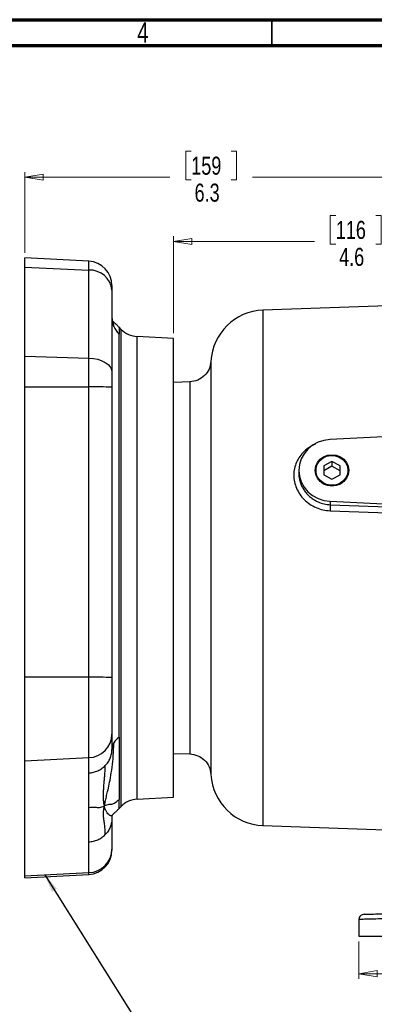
# Model space of a CAD drawing. Header units: inches. Extents: x 0.6 to 16.3, y 0.2 to 11.5.
# Tile 7 of 13: x 8.5 to 11.2, y 4 to 11.5. Entities that reach past the tile are written whole.
import ezdxf

# ---------------------------------------------------------------- set-up
doc = ezdxf.new("R2010")
doc.units = ezdxf.units.IN
doc.header["$MEASUREMENT"] = 0
doc.styles.add('SLDTEXTSTYLE0', font='TXT', dxfattribs={"width": 0.75})
doc.dimstyles.new('SLDDIMSTYLE1', dxfattribs={"dimtxt": 0.137795, "dimasz": 0.14, "dimexe": 0, "dimexo": 0.0625, "dimgap": 0.034449, "dimtad": 0, "dimdec": 1, "dimlfac": 1.5, "dimrnd": 1e-09, "dimzin": 12, "dimdsep": 46, "dimtxsty": 'SLDTEXTSTYLE0', "dimblk1": 'CLOSED', "dimblk2": 'CLOSED', "dimsah": 1, "dimcen": 0.09, "dimadec": 0, "dimazin": 3, "dimtfac": 1, "dimtdec": 1, "dimtofl": 0, "dimtmove": 0, "dimatfit": 3, "dimldrblk": 'CLOSED', "dimfxl": 0, "dimfrac": 2, "dimtolj": 1, "dimtzin": 12, "dimarcsym": 0})
doc.dimstyles.new('SLDDIMSTYLE5', dxfattribs={"dimtxt": 0.18, "dimasz": 0.14, "dimexe": 0, "dimexo": 0.0625, "dimgap": 0, "dimtad": 0, "dimtih": 1, "dimtoh": 1, "dimdec": 0, "dimrnd": 1e-09, "dimzin": 0, "dimdsep": 46, "dimtxsty": 'Standard', "dimsah": 1, "dimcen": 0.09, "dimadec": 0, "dimazin": 0, "dimtfac": 0.14, "dimtdec": 0, "dimtofl": 0, "dimtmove": 0, "dimatfit": 3, "dimfxl": 0, "dimfrac": 2, "dimtolj": 1, "dimtzin": 0, "dimarcsym": 0})

# ---------------------------------------------------------------- blocks, each defined once
blk = doc.blocks.new('_Closed')
at = {"color": 0, "linetype": 'ByBlock', "lineweight": -2}
for p, q in [((-1, 0.166667), (0, 0)), ((-1, 0.166667), (-1, -0.166667)), ((0, 0), (-1, -0.166667)), ((0, 0), (-1, 0))]:
    blk.add_line(p, q, dxfattribs=at)
blk = doc.blocks.new('_D_7')
at = {"color": 7, "linetype": 'Continuous', "lineweight": 0}
for p, q in [((9.8173, 10.4899), (9.7754, 10.4899)), ((9.7754, 10.4899), (9.7754, 10.2711)), ((10.1228, 10.4899), (10.1648, 10.4899)), ((10.1648, 10.4899), (10.1648, 10.2711)), ((8.5436, 9.7141), (8.5436, 10.3308)), ((12.7276, 10.2818), (12.7276, 10.3308)), ((8.5436, 10.2914), (9.6545, 10.2914)), ((9.7754, 10.2711), (9.8173, 10.2711)), ((10.1648, 10.2711), (10.1228, 10.2711)), ((12.7276, 10.2914), (10.2856, 10.2914))]:
    blk.add_line(p, q, dxfattribs=at)
at = {"color": 7, "linetype": 'Continuous', "lineweight": 18, "xscale": 0.14, "yscale": 0.14, "rotation": 180.0000000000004}
blk.add_blockref('_Closed', (8.5436, 10.2914), dxfattribs=at)
at = {"color": 7, "linetype": 'Continuous', "lineweight": 18, "xscale": 0.14, "yscale": 0.14}
blk.add_blockref('_Closed', (12.7276, 10.2914), dxfattribs=at)
at = {"color": 7, "linetype": 'Continuous', "lineweight": 18, "char_height": 0.1378, "attachment_point": 1, "style": 'SLDTEXTSTYLE0'}
for s, insert in [('159', (9.8173, 10.4487)), ('6.3', (9.8428, 10.2426))]:
    blk.add_mtext(s, dxfattribs=dict(at, insert=insert))
blk = doc.blocks.new('_D_8')
at = {"color": 7, "linetype": 'Continuous', "lineweight": 0}
for p, q in [((10.9237, 9.9988), (10.8817, 9.9988)), ((10.8817, 9.9988), (10.8817, 9.78)), ((11.2291, 9.9988), (11.2711, 9.9988)), ((11.2711, 9.9988), (11.2711, 9.78)), ((9.6823, 9.0981), (9.6823, 9.8397)), ((9.6823, 9.8003), (10.7609, 9.8003)), ((12.7276, 9.8003), (11.392, 9.8003)), ((10.8817, 9.78), (10.9237, 9.78)), ((11.2711, 9.78), (11.2291, 9.78))]:
    blk.add_line(p, q, dxfattribs=at)
at = {"color": 7, "linetype": 'Continuous', "lineweight": 18, "xscale": 0.14, "yscale": 0.14, "rotation": 180.0000000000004}
blk.add_blockref('_Closed', (9.6823, 9.8003), dxfattribs=at)
at = {"color": 7, "linetype": 'Continuous', "lineweight": 18, "xscale": 0.14, "yscale": 0.14}
blk.add_blockref('_Closed', (12.7276, 9.8003), dxfattribs=at)
at = {"color": 7, "linetype": 'Continuous', "lineweight": 18, "char_height": 0.1378, "attachment_point": 1, "style": 'SLDTEXTSTYLE0'}
for s, insert in [('116', (10.9237, 9.9577)), ('4.6', (10.9492, 9.7515))]:
    blk.add_mtext(s, dxfattribs=dict(at, insert=insert))
blk = doc.blocks.new('_D_11')
at = {"color": 7, "linetype": 'Continuous', "lineweight": 0}
for p, q in [((11.101, 4.4487), (11.101, 4.162)), ((14.3543, 4.4487), (14.3543, 4.162)), ((13.4197, 4.3999), (13.3777, 4.3999)), ((13.3777, 4.3999), (13.3777, 4.1811)), ((13.7252, 4.3999), (13.7672, 4.3999)), ((13.7672, 4.3999), (13.7672, 4.1811)), ((11.101, 4.2014), (13.2569, 4.2014)), ((13.3777, 4.1811), (13.4197, 4.1811)), ((13.7672, 4.1811), (13.7252, 4.1811)), ((14.3543, 4.2014), (13.888, 4.2014))]:
    blk.add_line(p, q, dxfattribs=at)
at = {"color": 7, "linetype": 'Continuous', "lineweight": 18, "xscale": 0.14, "yscale": 0.14, "rotation": 180.0000000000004}
blk.add_blockref('_Closed', (11.101, 4.2014, 0.6782), dxfattribs=at)
at = {"color": 7, "linetype": 'Continuous', "lineweight": 18, "xscale": 0.14, "yscale": 0.14}
blk.add_blockref('_Closed', (14.3543, 4.2014, 0.6782), dxfattribs=at)
at = {"color": 7, "linetype": 'Continuous', "lineweight": 18, "char_height": 0.1378, "attachment_point": 1, "style": 'SLDTEXTSTYLE0'}
for s, insert in [('124', (13.4197, 4.3587)), ('4.9', (13.4452, 4.1526))]:
    blk.add_mtext(s, dxfattribs=dict(at, insert=insert))

msp = doc.modelspace()

# ---------------------------------------------------------------- linework, layer by layer
at = {"color": 7, "linetype": 'Continuous', "lineweight": 70}
for p, q in [((0.5906, 11.4961), (16.3386, 11.4961)), ((0.7874, 11.2992), (16.1417, 11.2992))]:
    msp.add_line(p, q, dxfattribs=at)
at = {"color": 7, "linetype": 'Continuous', "lineweight": 35}
msp.add_line((10.4331, 11.2992), (10.4331, 11.4961), dxfattribs=at)
at = {"color": 7, "linetype": 'Continuous', "lineweight": 25}
for p, q in [((9.0334, 9.649), (8.5436, 9.6747)), ((8.5436, 9.6028), (8.5436, 9.6747)), ((8.5436, 9.6028), (9.0334, 9.5816)), ((8.5436, 8.9239), (8.5436, 9.6028)), ((9.0334, 8.909), (9.0334, 9.5816)), ((9.2103, 9.4626), (9.2103, 9.428)), ((12.7276, 9.3578), (10.3665, 9.2754)), ((9.2155, 9.1917), (9.2142, 9.1935)), ((9.2812, 9.1278), (9.2649, 9.144)), ((9.265, 6.009), (9.265, 9.0922)), ((9.6823, 9.0587), (9.4034, 9.0734)), ((9.6823, 8.5557), (9.6823, 9.0587)), ((8.5436, 8.9239), (9.0334, 8.909)), ((8.5436, 8.6877), (8.5436, 8.9239)), ((9.0334, 8.6876), (9.0334, 8.909)), ((8.5436, 8.6877), (9.0334, 8.6876)), ((8.5436, 6.4678), (8.5436, 8.6877)), ((9.0334, 6.4677), (9.0334, 8.6876)), ((9.2103, 8.6871), (9.2103, 6.4672)), ((9.8085, 8.727), (9.6823, 8.7226)), ((9.6823, 5.5502), (9.6823, 8.5557)), ((12.7276, 8.3764), (10.881, 8.2861)), ((10.8943, 8.1173), (10.8318, 8.0836)), ((10.8318, 8.0836), (10.8318, 8.0162)), ((10.8943, 8.0814), (10.8318, 8.0477)), ((10.9568, 8.0836), (10.8943, 8.1173)), ((10.8943, 8.1173), (10.8943, 8.0814)), ((10.9568, 8.0477), (10.8943, 8.0814)), ((10.9568, 8.0162), (10.9568, 8.0836)), ((10.641, 8.0499), (10.641, 8.0281)), ((10.8318, 8.0162), (10.8943, 7.9825)), ((10.8943, 7.9825), (10.9568, 8.0162)), ((10.881, 7.8137), (12.3472, 7.742)), ((10.881, 7.8137), (10.881, 7.7877)), ((10.881, 7.7877), (11.6737, 7.7567)), ((10.8803, 7.7417), (11.673, 7.7113)), ((9.0334, 6.4677), (8.5436, 6.4678)), ((8.5436, 5.8288), (8.5436, 6.4678)), ((9.0334, 5.8535), (9.0334, 6.4677)), ((9.2103, 6.4672), (9.2103, 6.0329)), ((9.2103, 6.0329), (9.2103, 5.916)), ((9.6823, 5.8864), (9.8085, 5.882)), ((8.5436, 5.8288), (9.0334, 5.8535)), ((8.5436, 4.9497), (8.5436, 5.8288)), ((9.0334, 5.7366), (9.0334, 5.8535)), ((9.0334, 5.4729), (9.0334, 5.7366)), ((9.4034, 5.5356), (9.6823, 5.5502)), ((9.0334, 5.2092), (9.0334, 5.4729)), ((9.2649, 5.4649), (9.2812, 5.4812)), ((9.2103, 5.3885), (9.2103, 5.1538)), ((9.2162, 5.4182), (9.2142, 5.4154)), ((10.3665, 5.3336), (11.3764, 5.2983)), ((9.0334, 4.9744), (9.0334, 5.2092)), ((9.2103, 5.1538), (9.2103, 5.1463)), ((8.5436, 4.9497), (9.0334, 4.9744)), ((8.5436, 4.9343), (9.0334, 4.9599)), ((8.5436, 4.9343), (8.5436, 4.9497)), ((11.101, 4.6162), (11.101, 4.4881)), ((11.101, 4.4881), (11.8907, 4.4881))]:
    msp.add_line(p, q, dxfattribs=at)
at = {"color": 8, "linetype": 'Continuous', "lineweight": 25}
for p, q in [((9.0334, 9.5816), (9.0334, 9.649)), ((10.3665, 9.2754), (10.3665, 7.3045)), ((9.2812, 8.6049), (9.2812, 9.1278)), ((9.4034, 8.5661), (9.4034, 9.0734)), ((9.2812, 5.4812), (9.2812, 8.6049)), ((9.4034, 5.5356), (9.4034, 8.5661)), ((10.3665, 7.3045), (10.3665, 5.3336)), ((9.0334, 4.9599), (9.0334, 4.9744))]:
    msp.add_line(p, q, dxfattribs=at)
at = {"color": 7, "linetype": 'Continuous', "lineweight": 25, "flags": 128}
for points in [[(9.0334, 8.909), (9.0684, 8.906), (9.1018, 8.8992), (9.1324, 8.8889), (9.159, 8.8754), (9.1808, 8.8592), (9.197, 8.841), (9.2069, 8.8212), (9.2103, 8.8008)], [(10.881, 8.2861), (10.8335, 8.2795), (10.7882, 8.2647), (10.7467, 8.2421), (10.7105, 8.2127), (10.6809, 8.1774), (10.659, 8.1375), (10.6455, 8.0945), (10.641, 8.0499), (10.6455, 8.0053), (10.659, 7.9622), (10.6809, 7.9224), (10.7105, 7.8871), (10.7467, 7.8576), (10.7882, 7.8351), (10.8335, 7.8203), (10.881, 7.8137)], [(10.7655, 8.0499), (10.7699, 8.081), (10.7828, 8.11), (10.8033, 8.1349), (10.8299, 8.154), (10.861, 8.166), (10.8943, 8.1701), (10.9276, 8.166), (10.9587, 8.154), (10.9853, 8.1349), (11.0058, 8.11), (11.0187, 8.081), (11.023, 8.0499), (11.0187, 8.0188), (11.0058, 7.9898), (10.9853, 7.9649), (10.9587, 7.9458), (10.9276, 7.9338), (10.8943, 7.9297), (10.861, 7.9338), (10.8299, 7.9458), (10.8033, 7.9649), (10.7828, 7.9898), (10.7699, 8.0188), (10.7655, 8.0499)], [(11.0167, 8.0499), (11.0122, 8.0191), (10.9989, 7.9905), (10.9778, 7.9664), (10.9506, 7.9484), (10.9192, 7.938), (10.8859, 7.9359), (10.8533, 7.9422), (10.8237, 7.9565), (10.7994, 7.9778), (10.782, 8.0044), (10.773, 8.0343), (10.773, 8.0654), (10.782, 8.0954), (10.7994, 8.122), (10.8237, 8.1432), (10.8533, 8.1576), (10.8859, 8.1639), (10.9192, 8.1618), (10.9506, 8.1513), (10.9778, 8.1334), (10.9989, 8.1093), (11.0122, 8.0807), (11.0167, 8.0499)], [(9.2107, 5.3999), (9.2105, 5.3974), (9.2103, 5.3885)]]:
    msp.add_lwpolyline(points, dxfattribs=at)
at = {"color": 7, "linetype": 'Continuous', "lineweight": 25}
for centre, radius, start, end in [((9.0236, 9.4626), 0.1867, 0, 87), ((9.0405, 9.4111), 0.1707, 5.68114, 92.37364), ((10.381, 8.8623), 0.4133, 92, 176.92721), ((9.3873, 9.2205), 0.177, 180.02018, 203.11501), ((9.3911, 9.2222), 0.1812, 203.14208, 225.8794), ((9.4132, 9.2598), 0.1867, 225, 267), ((9.0761, -7.2813), 15.969, 89.51855, 90.15326), ((9.0761, -9.5012), 15.969, 89.51855, 90.15326), ((9.0275, 6.0363), 0.1828, 271.84311, 358.95225), ((9.3092, 5.9152), 0.0989, 148.90803, 179.54813), ((9.3437, 5.8938), 0.1395, 124.34331, 148.66849), ((10.381, 5.7467), 0.4133, 183.08637, 268), ((9.4132, 5.3492), 0.1867, 93, 135), ((9.0275, 5.1571), 0.1828, 271.84311, 358.95225), ((9.0236, 5.1463), 0.1867, 273, 0)]:
    msp.add_arc(centre, radius, start, end, dxfattribs=at)
for points, knots in [([(9.2103, 9.428), (9.2103, 9.384), (9.2103, 9.2961), (9.2103, 9.1444), (9.2103, 8.9806), (9.2103, 8.8607), (9.2103, 8.8008)], [0, 0, 0, 0, 0.249888, 0.499963, 0.749966, 1, 1, 1, 1]), ([(9.265, 9.144), (9.262, 9.1471), (9.2556, 9.1537), (9.2466, 9.1632), (9.239, 9.1705), (9.229, 9.1792), (9.2197, 9.1859), (9.2165, 9.1912), (9.2146, 9.1944)], [0, 0, 0, 0, 0.056164, 0.118989, 0.200614, 0.306721, 0.596623, 1, 1, 1, 1]), ([(9.9682, 8.8845), (9.9649, 8.8641), (9.9582, 8.8232), (9.921, 8.7721), (9.8692, 8.7358), (9.8281, 8.7299), (9.8076, 8.7269)], [0, 0, 0, 0, 0.249993, 0.499985, 0.749992, 1, 1, 1, 1]), ([(9.2103, 8.8008), (9.2103, 8.7833), (9.2103, 8.7482), (9.2103, 8.7075), (9.2103, 8.6871)], [0, 0, 0, 0, 0.499914, 1, 1, 1, 1]), ([(10.881, 7.7877), (10.8811, 7.7856), (10.8814, 7.7812), (10.8813, 7.7696), (10.881, 7.7559), (10.8806, 7.7464), (10.8803, 7.7417)], [0, 0, 0, 0, 0.250008, 0.499996, 0.750007, 1, 1, 1, 1]), ([(9.1522, 5.4838), (9.154, 5.4927), (9.1577, 5.5111), (9.1655, 5.5444), (9.1751, 5.5851), (9.1868, 5.6361), (9.1995, 5.7005), (9.2117, 5.777), (9.2215, 5.8653), (9.2235, 5.9332), (9.2245, 5.9663)], [0, 0, 0, 0, 0.08995, 0.184851, 0.290216, 0.412006, 0.553222, 0.708376, 0.857456, 1, 1, 1, 1]), ([(9.8076, 5.8819), (9.8281, 5.879), (9.8692, 5.8731), (9.921, 5.8368), (9.9582, 5.7857), (9.9649, 5.7448), (9.9682, 5.7243)], [0, 0, 0, 0, 0.250001, 0.500005, 0.75, 1, 1, 1, 1]), ([(9.1522, 5.4838), (9.1508, 5.4905), (9.1481, 5.5042), (9.1459, 5.5289), (9.145, 5.5579), (9.1458, 5.5891), (9.1473, 5.6157), (9.1488, 5.6375), (9.1505, 5.6583), (9.1528, 5.6844), (9.1552, 5.7115), (9.1572, 5.7375), (9.1584, 5.7591), (9.159, 5.7773), (9.159, 5.7878), (9.159, 5.7924)], [0, 0, 0, 0, 0.080821, 0.165044, 0.256489, 0.359621, 0.445907, 0.489666, 0.550169, 0.6288, 0.721422, 0.798294, 0.881135, 0.947705, 1, 1, 1, 1]), ([(9.265, 5.5344), (9.2551, 5.5243), (9.2389, 5.5075), (9.2102, 5.4954), (9.1815, 5.4954), (9.1638, 5.4884), (9.1522, 5.4838)], [0, 0, 0, 0, 0.335263, 0.555825, 0.709289, 1, 1, 1, 1]), ([(9.0334, 5.4729), (9.0492, 5.474), (9.0762, 5.476), (9.1168, 5.4702), (9.1398, 5.479), (9.1522, 5.4838)], [0, 0, 0, 0, 0.394946, 0.674849, 1, 1, 1, 1]), ([(9.159, 5.2649), (9.1588, 5.2792), (9.1584, 5.3087), (9.1539, 5.3451), (9.1488, 5.3758), (9.1455, 5.403), (9.1451, 5.4287), (9.1471, 5.4546), (9.1505, 5.4743), (9.1522, 5.4838)], [0, 0, 0, 0, 0.162129, 0.335401, 0.509222, 0.659198, 0.785697, 0.896444, 1, 1, 1, 1]), ([(9.2146, 5.4146), (9.2165, 5.4177), (9.2197, 5.4231), (9.229, 5.4298), (9.239, 5.4384), (9.2466, 5.4458), (9.2556, 5.4553), (9.262, 5.4619), (9.265, 5.465)], [0, 0, 0, 0, 0.403377, 0.693279, 0.799386, 0.881011, 0.943836, 1, 1, 1, 1]), ([(9.2105, 5.3975), (9.2106, 5.3989), (9.2109, 5.4025), (9.2118, 5.4082), (9.2146, 5.4146), (9.2146, 5.4147), (9.2147, 5.4148)], [0, 0, 0, 0, 0.0273212, 0.0682234, 0.2274168, 1, 1, 1, 1]), ([(11.1399, 4.6562), (11.1427, 4.6562), (11.1482, 4.6564), (11.1923, 4.6575), (11.261, 4.6593), (11.3543, 4.6618), (11.4684, 4.6648), (11.5991, 4.6682), (11.7418, 4.6719), (11.8418, 4.6745), (11.8917, 4.6759)], [0, 0, 0, 0, 0.12498, 0.249964, 0.374949, 0.499947, 0.624948, 0.749961, 0.874973, 1, 1, 1, 1]), ([(11.8907, 4.6359), (11.8653, 4.6352), (11.8167, 4.634), (11.7481, 4.6323), (11.687, 4.6308), (11.6334, 4.6295), (11.5747, 4.628), (11.511, 4.6264), (11.4434, 4.6247), (11.383, 4.6232), (11.3074, 4.6213), (11.2253, 4.6193), (11.1535, 4.6175), (11.1091, 4.6164), (11.1037, 4.6163), (11.101, 4.6162)], [0, 0, 0, 0, 0.060354, 0.115552, 0.165593, 0.210476, 0.250201, 0.316935, 0.380872, 0.442009, 0.500347, 0.630043, 0.75655, 0.879868, 1, 1, 1, 1])]:
    msp.add_open_spline(points, degree=3, knots=knots, dxfattribs=at)
at = {"color": 8, "linetype": 'Continuous', "lineweight": 25}
for points, knots in [([(9.2245, 9.151), (9.2243, 9.1544), (9.2239, 9.1629), (9.2221, 9.1759), (9.2194, 9.1872), (9.2165, 9.1905), (9.2155, 9.1917)], [0, 0, 0, 0, 0.177826, 0.442868, 0.800573, 1, 1, 1, 1]), ([(9.265, 9.1421), (9.265, 9.141), (9.265, 9.1387), (9.265, 9.1085), (9.265, 9.0922)], [0, 0, 0, 0, 0.460341, 1, 1, 1, 1]), ([(9.9682, 8.8845), (9.9682, 8.8844), (9.9682, 8.8842), (9.9682, 8.8816), (9.9682, 8.8758), (9.9682, 8.8674), (9.9682, 8.8583), (9.9682, 8.8474), (9.9682, 8.8322), (9.9682, 8.8112), (9.9682, 8.7879), (9.9682, 8.7641), (9.9682, 8.7384), (9.9682, 8.7061), (9.9682, 8.6665), (9.9682, 8.6203), (9.9682, 8.573), (9.9682, 8.5278), (9.9682, 8.4799), (9.9682, 8.4219), (9.9682, 8.3542), (9.9682, 8.2855), (9.9682, 8.219), (9.9682, 8.1623), (9.9682, 8.114), (9.9682, 8.0757), (9.9682, 8.0383), (9.9682, 8), (9.9682, 7.9577), (9.9682, 7.8919), (9.9682, 7.8128), (9.9682, 7.7296), (9.9682, 7.6545), (9.9682, 7.5951), (9.9682, 7.544), (9.9682, 7.5102), (9.9682, 7.4763), (9.9682, 7.4423), (9.9682, 7.4083), (9.9682, 7.3742), (9.9682, 7.3401), (9.9682, 7.3112), (9.9682, 7.2701), (9.9682, 7.2085), (9.9682, 7.1289), (9.9682, 7.0496), (9.9682, 6.9785), (9.9682, 6.9083), (9.9682, 6.8385), (9.9682, 6.7692), (9.9682, 6.7098), (9.9682, 6.6601), (9.9682, 6.6199), (9.9682, 6.5802), (9.9682, 6.5411), (9.9682, 6.5025), (9.9682, 6.4647), (9.9682, 6.4336), (9.9682, 6.4061), (9.9682, 6.3761), (9.9682, 6.3351), (9.9682, 6.2897), (9.9682, 6.2481), (9.9682, 6.2152), (9.9682, 6.1469), (9.9682, 6.048), (9.9682, 5.9327), (9.9682, 5.8651), (9.9682, 5.8288), (9.9682, 5.8152), (9.9682, 5.8026), (9.9682, 5.7898), (9.9682, 5.7754), (9.9682, 5.7627), (9.9682, 5.7535), (9.9682, 5.7467), (9.9682, 5.74), (9.9682, 5.7331), (9.9682, 5.7277), (9.9682, 5.725), (9.9682, 5.7242), (9.9682, 5.7243), (9.9682, 5.7243)], [0, 0, 0, 0, 0.00774, 0.020069, 0.035481, 0.04841, 0.05888, 0.068147, 0.081628, 0.098202, 0.113542, 0.124539, 0.137561, 0.152332, 0.168852, 0.187122, 0.205124, 0.218393, 0.231381, 0.249649, 0.269495, 0.287517, 0.303714, 0.319651, 0.328819, 0.337987, 0.346375, 0.354534, 0.363964, 0.374667, 0.397891, 0.414963, 0.4272, 0.444707, 0.451586, 0.458464, 0.465343, 0.472222, 0.4791, 0.485979, 0.492857, 0.499736, 0.503408, 0.517736, 0.53697, 0.551679, 0.566112, 0.580647, 0.595271, 0.609984, 0.624787, 0.633722, 0.642657, 0.651592, 0.660527, 0.669462, 0.678397, 0.687332, 0.691812, 0.698515, 0.709496, 0.722719, 0.733756, 0.742797, 0.74984, 0.791486, 0.833132, 0.874779, 0.88353, 0.892282, 0.898523, 0.907079, 0.918108, 0.930616, 0.939858, 0.945643, 0.953838, 0.965331, 0.97881, 0.990365, 0.999856, 1, 1, 1, 1]), ([(9.8076, 8.7269), (9.8076, 8.7246), (9.8076, 8.7199), (9.8076, 8.6821), (9.8076, 8.6225), (9.8076, 8.5399), (9.8076, 8.4362), (9.8076, 8.3132), (9.8076, 8.1729), (9.8076, 8.0178), (9.8076, 7.8504), (9.8076, 7.6737), (9.8076, 7.4907), (9.8076, 7.3045), (9.8076, 7.1183), (9.8076, 6.9353), (9.8076, 6.7586), (9.8076, 6.5912), (9.8076, 6.436), (9.8076, 6.2958), (9.8076, 6.1727), (9.8076, 6.069), (9.8076, 5.9867), (9.8076, 5.926), (9.8076, 5.892), (9.8076, 5.8779), (9.8076, 5.882), (9.8076, 5.882)], [0, 0, 0, 0, 0.041561, 0.083231, 0.124902, 0.166572, 0.208243, 0.249914, 0.291584, 0.333255, 0.374925, 0.416596, 0.458266, 0.499937, 0.541608, 0.583278, 0.624949, 0.666619, 0.70829, 0.749961, 0.791631, 0.833302, 0.874972, 0.916643, 0.958313, 0.999984, 1, 1, 1, 1]), ([(10.7672, 8.2505), (10.7528, 8.2437), (10.722, 8.229), (10.6819, 8.1971), (10.6472, 8.158), (10.6217, 8.1133), (10.6059, 8.0647), (10.6006, 8.0139), (10.6059, 7.9627), (10.6216, 7.9129), (10.6472, 7.8665), (10.6816, 7.8253), (10.7238, 7.7907), (10.7721, 7.7645), (10.8249, 7.7468), (10.8618, 7.7434), (10.8803, 7.7417)], [0, 0, 0, 0, 0.0638722, 0.1361048, 0.208086, 0.279863, 0.3514294, 0.4228644, 0.4943273, 0.5658256, 0.6376442, 0.7096335, 0.781839, 0.8544498, 0.9270982, 1, 1, 1, 1]), ([(10.641, 8.0281), (10.6413, 8.0185), (10.6421, 7.9989), (10.6482, 7.9692), (10.658, 7.9402), (10.6719, 7.9122), (10.6892, 7.8862), (10.7107, 7.8614), (10.7353, 7.8397), (10.7616, 7.8221), (10.794, 7.8056), (10.8335, 7.7921), (10.8654, 7.7892), (10.881, 7.7877)], [0, 0, 0, 0, 0.079674, 0.163, 0.249757, 0.329964, 0.416641, 0.500025, 0.592409, 0.675799, 0.750197, 0.878001, 1, 1, 1, 1]), ([(9.265, 5.4669), (9.265, 5.4662), (9.265, 5.4615), (9.265, 5.4802), (9.265, 5.5163), (9.265, 5.5344)], [0, 0, 0, 0, 0.0684577, 0.5342288, 1, 1, 1, 1]), ([(9.2142, 5.4154), (9.2133, 5.414), (9.2105, 5.4096), (9.2046, 5.4089), (9.1978, 5.4099), (9.1917, 5.4131), (9.1839, 5.4191), (9.1738, 5.4307), (9.1613, 5.4513), (9.1553, 5.4727), (9.1522, 5.4838)], [0, 0, 0, 0, 0.055965, 0.1786, 0.286618, 0.377054, 0.451159, 0.620154, 0.802787, 1, 1, 1, 1])]:
    msp.add_open_spline(points, degree=3, knots=knots, dxfattribs=at)
at = {"color": 7, "linetype": 'Continuous', "lineweight": 25}
for points in [[(9.265, 6.009), (9.265, 5.9551), (9.265, 5.8473), (9.265, 5.716), (9.265, 5.6071), (9.265, 5.5587), (9.265, 5.5344)], [(9.159, 5.7924), (9.1667, 5.8011), (9.182, 5.8184), (9.1979, 5.8491), (9.2084, 5.8819), (9.2097, 5.9047), (9.2103, 5.916)], [(9.0334, 5.7366), (9.0452, 5.7379), (9.0687, 5.7403), (9.1022, 5.7521), (9.1332, 5.7689), (9.1504, 5.7846), (9.159, 5.7924)], [(9.2103, 5.3885), (9.2097, 5.3772), (9.2084, 5.3544), (9.1979, 5.3216), (9.182, 5.2909), (9.1667, 5.2736), (9.159, 5.2649)], [(9.0334, 5.2092), (9.0452, 5.2104), (9.0687, 5.2128), (9.1022, 5.2246), (9.1332, 5.2414), (9.1504, 5.2571), (9.159, 5.2649)], [(11.1399, 4.6562), (11.1348, 4.6555), (11.1245, 4.654), (11.1117, 4.6447), (11.1027, 4.6316), (11.1015, 4.6213), (11.101, 4.6162)]]:
    msp.add_open_spline(points, degree=3, dxfattribs=at)

# ---------------------------------------------------------------- texts
at = {"color": 7, "linetype": 'Continuous', "lineweight": 0, "insert": (9.4472, 11.476), "char_height": 0.1562, "attachment_point": 2, "style": 'SLDTEXTSTYLE0'}
msp.add_mtext('4', dxfattribs=at)

# ---------------------------------------------------------------- dimensions: what is measured, and where the dimension line sits
at = {"color": 7, "linetype": 'Continuous', "lineweight": 18}
for base, p1, p2, picture, middle in [((8.5436, 10.2914), (12.7276, 10.2424), (8.5436, 9.6747), '_D_7', (9.9701, 10.2914)), ((9.6823, 9.8003), (12.7276, 10.2424), (9.6823, 9.0587), '_D_8', (11.0764, 9.8003)), ((14.3543, 4.2014), (11.101, 4.4881), (14.3543, 4.4881), '_D_11', (13.5725, 4.2014))]:
    dim = msp.add_linear_dim(base=base, p1=p1, p2=p2, dimstyle='SLDDIMSTYLE1', dxfattribs=at)
    dim.commit()
    dim.dimension.update_dxf_attribs({"geometry": picture, "text_midpoint": middle, "dimtype": 160})

# ---------------------------------------------------------------- leaders
at = {"color": 7, "linetype": 'Continuous', "lineweight": 0}
msp.add_leader([(8.6959, 4.9574), (9.4628, 3.7389)], dimstyle='SLDDIMSTYLE5', dxfattribs=at)

doc.saveas('drawing.dxf')
